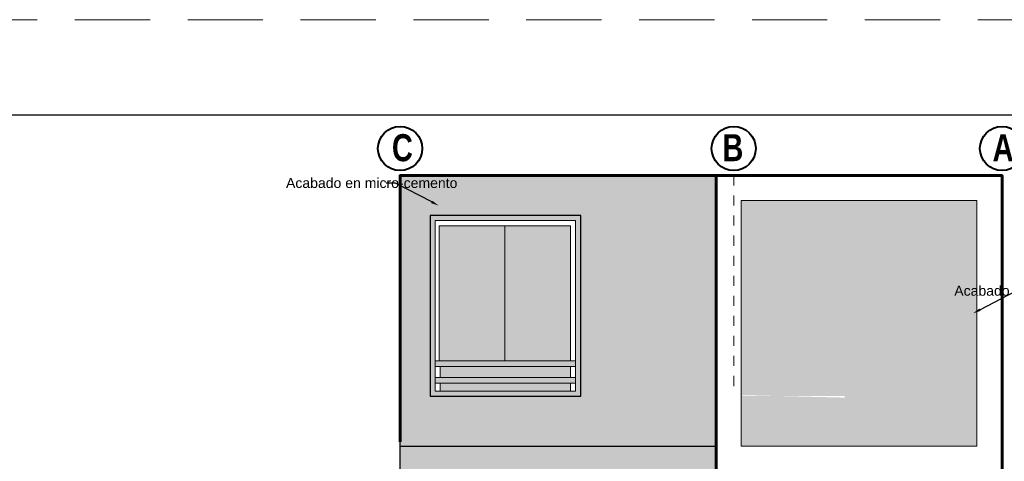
# Model space of a CAD drawing. Header units: metres. Extents: x -13 to 533, y -25 to 219.
# Tile 98 of 99: x 115.29 to 125.1, y 19.46 to 23.86. Entities that reach past the tile are written whole.
import ezdxf
from ezdxf import colors
from ezdxf.entities.mleader import LeaderData, LeaderLine
from ezdxf.math import Vec2, Vec3

# ---------------------------------------------------------------- set-up
doc = ezdxf.new("R2010")
doc.units = ezdxf.units.M
doc.linetypes.add('DASHDOT', pattern=[1, 0.5, -0.25, 0, -0.25])
doc.linetypes.add('HIDDEN', pattern=[0.375, 0.25, -0.125])
for name, color, linetype, lineweight in [('EJES', 251, 'Continuous', 20), ('Pluma 0.1', 252, 'Continuous', 9), ('Pluma 0.2', 252, 'Continuous', 20), ('PLUMA 0.3', 251, 'Continuous', 30), ('PLUMA 0.8', 1, 'Continuous', 60)]:
    doc.layers.add(name, color=color, linetype=linetype, lineweight=lineweight)
doc.layers.add('TEXTURAS', color=7, linetype='Continuous', lineweight=5, true_color=0x8a8a8a)
doc.styles.add('ARIALREG', font='arial.ttf')
doc.styles.add('joe1', font='impact.ttf')

# ---------------------------------------------------------------- blocks, each defined once
blk = doc.blocks.new('A$C7ABB6997')
at = {"layer": 'EJES', "color": 250, "linetype": 'DASHDOT', "ltscale": 0.01}
blk.add_line((0.22, 0.6), (0.22, 2.75), dxfattribs=at)
at = {"layer": 'EJES', "color": 250, "lineweight": 40}
blk.add_circle((0.22, 2.97), 0.22, dxfattribs=at)

msp = doc.modelspace()

# ---------------------------------------------------------------- hatches: boundary and pattern name
at = {"transparency": 33554595}
h = msp.add_hatch(color=256, dxfattribs=at)
h.dxf.hatch_style = 1
h.set_gradient(color1=(122, 255, 255), color2=(56, 205, 255), tint=1, name='INVSPHERICAL')
h.paths.add_polyline_path([(120.7814, 20.4027), (120.7814, 20.2927), (119.4814, 20.2927), (119.4814, 20.4027)])
h.paths.add_polyline_path([(120.7814, 20.2377), (120.7814, 20.1577), (119.4814, 20.1577), (119.4814, 20.2377)])
h.paths.add_polyline_path([(119.4717, 21.8077), (120.1266, 21.8077), (120.1266, 20.4577), (119.4717, 20.4577)])
h.paths.add_polyline_path([(120.1266, 21.8077), (120.7814, 21.8077), (120.7814, 20.4577), (120.1266, 20.4577)])
at = {"layer": 'TEXTURAS'}
h = msp.add_hatch(dxfattribs=at)
h.set_pattern_fill('AR-SAND', color=256, scale=0.02)
h.set_pattern_definition([(37.5, (53.73385, -29.683946), (-0.001259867, 0.038536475), [0, -0.0304, 0, -0.034, 0, -0.0325]), (7.5, (53.73385, -29.683946), (0.035395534, 0.05644292), [0, -0.0164, 0, -0.0274, 0, -0.0105]), (327.5, (53.70925, -29.683946), (0.062282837, 0.000113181), [0, -0.01, 0, -0.036, 0, -0.047]), (317.5, (53.70925, -29.683946), (0.060122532, 0.01755351), [0, -0.005, 0, -0.0236, 0, -0.027])])
h.paths.add_polyline_path([(119.3814, 21.9077), (119.3814, 20.1077), (120.8814, 20.1077), (120.8814, 21.9077)], flags=16)
h.paths.add_polyline_path([(122.2313, 19.6077), (119.0814, 19.6077), (119.0814, 22.3077), (122.2313, 22.3077)])
h = msp.add_hatch(dxfattribs=at)
h.set_pattern_fill('AR-SAND', color=256, scale=0.02)
h.set_pattern_definition([(37.5, (51.102014, -29.683946), (-0.001259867, 0.038536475), [0, -0.0304, 0, -0.034, 0, -0.0325]), (7.5, (51.102014, -29.683946), (0.035395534, 0.05644292), [0, -0.0164, 0, -0.0274, 0, -0.0105]), (327.5, (51.077414, -29.683946), (0.062282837, 0.000113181), [0, -0.01, 0, -0.036, 0, -0.047]), (317.5, (51.077414, -29.683946), (0.060122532, 0.01755351), [0, -0.005, 0, -0.0236, 0, -0.027])])
h.paths.add_polyline_path([(122.5091, 20.1164), (122.4813, 20.1077), (123.5133, 20.1077), (123.5133, 20.0922)], flags=16)
h.paths.add_polyline_path([(124.8314, 19.6077), (122.4813, 19.6077), (122.4813, 22.0577), (124.8314, 22.0577)])
at = {"layer": 'TEXTURAS', "ltscale": 0.5, "true_color": 0xc3a671}
h = msp.add_hatch(color=43, dxfattribs=at)
h.dxf.hatch_style = 1
h.paths.add_polyline_path([(120.8814, 21.9077), (119.3814, 21.9077), (119.3814, 20.1077), (120.8814, 20.1077)])
h.paths.add_polyline_path([(120.8314, 21.8577), (120.8314, 20.1577), (119.4314, 20.1577), (119.4314, 21.8577)], flags=16)
h.paths.add_polyline_path([(120.8314, 21.7777), (119.4314, 21.7777), (119.4314, 21.7227), (120.8314, 21.7227)], flags=0)
h.paths.add_polyline_path([(120.8314, 21.6127), (119.4314, 21.6127), (119.4314, 21.5577), (120.8314, 21.5577)], flags=0)
h.paths.add_polyline_path([(120.8314, 21.4477), (119.4314, 21.4477), (119.4314, 21.3927), (120.8314, 21.3927)], flags=0)
h.paths.add_polyline_path([(120.8314, 21.2827), (119.4314, 21.2827), (119.4314, 21.2277), (120.8314, 21.2277)], flags=0)
h.paths.add_polyline_path([(120.8314, 21.1177), (119.4314, 21.1177), (119.4314, 21.0627), (120.8314, 21.0627)], flags=0)
h.paths.add_polyline_path([(120.8314, 20.9527), (119.4314, 20.9527), (119.4314, 20.8977), (120.8314, 20.8977)], flags=0)
h.paths.add_polyline_path([(120.8314, 20.7877), (119.4314, 20.7877), (119.4314, 20.7327), (120.8314, 20.7327)], flags=0)
h.paths.add_polyline_path([(120.8314, 20.6227), (119.4314, 20.6227), (119.4314, 20.5677), (120.8314, 20.5677)], flags=0)
h.paths.add_polyline_path([(120.8314, 20.4577), (119.4314, 20.4577), (119.4314, 20.4027), (120.8314, 20.4027)], flags=0)
h.paths.add_polyline_path([(120.8314, 20.2927), (119.4314, 20.2927), (119.4314, 20.2377), (120.8314, 20.2377)], flags=0)
h = msp.add_hatch(color=43, dxfattribs=at)
h.dxf.hatch_style = 1
h.paths.add_polyline_path([(120.8314, 20.4577), (119.4314, 20.4577), (119.4314, 20.4027), (120.8314, 20.4027)])
h.paths.add_polyline_path([(120.8314, 20.2927), (119.4314, 20.2927), (119.4314, 20.2377), (120.8314, 20.2377)])
at = {"layer": 'TEXTURAS'}
h = msp.add_hatch(dxfattribs=at)
h.set_pattern_fill('AR-SAND', color=256, scale=0.02)
h.set_pattern_definition([(37.5, (53.73385, -32.383946), (-0.001259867, 0.038536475), [0, -0.0304, 0, -0.034, 0, -0.0325]), (7.5, (53.73385, -32.383946), (0.035395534, 0.05644292), [0, -0.0164, 0, -0.0274, 0, -0.0105]), (327.5, (53.70925, -32.383946), (0.062282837, 0.000113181), [0, -0.01, 0, -0.036, 0, -0.047]), (317.5, (53.70925, -32.383946), (0.060122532, 0.01755351), [0, -0.005, 0, -0.0236, 0, -0.027])])
h.paths.add_polyline_path([(122.4814, 13.7392), (122.2339, 13.7392), (122.2339, 11.0077), (122.4814, 11.0077)])
h.paths.add_polyline_path([(119.3814, 11.9392), (119.3814, 13.5577), (120.8814, 13.5577), (120.8814, 11.9392)], flags=16)
h.paths.add_polyline_path([(120.8814, 14.7077), (120.8814, 16.5077), (119.3814, 16.5077), (119.3814, 14.7077)], flags=16)
h.paths.add_polyline_path([(119.3814, 19.2077), (119.3814, 17.4077), (120.8814, 17.4077), (120.8814, 19.2077)], flags=16)
h.paths.add_polyline_path([(120.9839, 13.7392), (120.9839, 13.9392), (122.4814, 13.9392), (122.4814, 14.0077), (122.2313, 14.0077), (122.2313, 19.6077), (119.0814, 19.6077), (119.0814, 11.1892), (121.2339, 11.1892), (121.2339, 13.7392)])

# ---------------------------------------------------------------- linework, layer by layer
at = {"layer": 'Pluma 0.1'}
msp.add_line((120.1266, 20.4577), (120.1266, 21.8077), dxfattribs=at)
at = {"layer": 'Pluma 0.1', "linetype": 'Continuous'}
for p, q in [((120.8314, 20.4577), (119.4314, 20.4577)), ((120.8314, 20.4027), (119.4314, 20.4027)), ((120.8314, 20.2927), (119.4314, 20.2927)), ((120.8314, 20.2377), (119.4314, 20.2377))]:
    msp.add_line(p, q, dxfattribs=at)
at = {"layer": 'Pluma 0.1'}
for points in [[(119.4314, 21.8577), (120.8314, 21.8577), (120.8314, 20.1577), (119.4314, 20.1577)], [(120.7814, 21.8077), (119.4717, 21.8077), (119.4717, 20.4577), (120.7814, 20.4577)]]:
    msp.add_lwpolyline(points, close=True, dxfattribs=at)
for points in [[(119.4814, 20.4027), (119.4814, 20.2927)], [(120.7814, 20.4027), (120.7814, 20.2927)], [(119.4814, 20.2377), (119.4814, 20.1577)], [(120.7814, 20.2377), (120.7814, 20.1577)]]:
    msp.add_lwpolyline(points, dxfattribs=at)
at = {"layer": 'Pluma 0.2', "color": 0, "linetype": 'HIDDEN', "lineweight": 5, "ltscale": 3}
msp.add_lwpolyline([(87.7147, -6.6371), (87.7147, 23.8629), (130.7147, 23.8629), (130.7147, -6.6371)], close=True, dxfattribs=at)
at = {"layer": 'Pluma 0.2', "color": 0, "lineweight": 30, "ltscale": 0.5}
msp.add_lwpolyline([(88.6647, 22.9129), (129.6647, 22.9129), (129.6647, -5.5871), (88.6647, -5.5871)], close=True, dxfattribs=at)
at = {"layer": 'PLUMA 0.3'}
msp.add_lwpolyline([(119.0814, 19.6077), (119.0814, 22.3077), (122.2313, 22.3077), (122.2313, 19.6077)], dxfattribs=at)
for points in [[(120.8814, 21.9077), (119.3814, 21.9077), (119.3814, 20.1077), (120.8814, 20.1077)], [(120.8814, 21.9077), (119.3814, 21.9077), (119.3814, 20.1077), (120.8814, 20.1077)], [(119.0814, 11.1892), (119.0814, 19.6077), (122.2313, 19.6077), (122.2313, 14.0077), (122.4814, 14.0077), (122.4814, 13.9392), (120.9839, 13.9392), (120.9839, 13.7392), (121.2339, 13.7392), (121.2339, 11.1892)]]:
    msp.add_lwpolyline(points, close=True, dxfattribs=at)
at = {"layer": 'PLUMA 0.8', "color": 251, "linetype": 'Continuous', "lineweight": 5}
msp.add_line((124.8314, 19.6077), (122.4813, 19.6077), dxfattribs=at)
at = {"layer": 'PLUMA 0.8'}
for points in [[(125.0814, 19.6524), (125.0814, 22.3077), (119.0814, 22.3077), (119.0814, 19.6524)], [(122.2313, 19.6077), (122.2313, 22.3077), (125.0814, 22.3077), (125.0814, 19.6077)]]:
    msp.add_lwpolyline(points, dxfattribs=at)
msp.add_lwpolyline([(125.0814, 14.0077), (122.2313, 14.0077), (122.2313, 22.3077), (125.0814, 22.3077)], close=True, dxfattribs=at)
at = {"layer": 'PLUMA 0.8', "color": 251, "linetype": 'Continuous', "lineweight": 5}
msp.add_lwpolyline([(122.4813, 19.6077), (122.4813, 22.0577), (124.8314, 22.0577), (124.8314, 19.6077)], dxfattribs=at)

# ---------------------------------------------------------------- block references
at = {"layer": 'EJES', "ltscale": 0.5}
for p in [(118.8614, 19.608), (122.1864, 19.608), (124.8614, 19.608)]:
    msp.add_blockref('A$C7ABB6997', p, dxfattribs=at)

# ---------------------------------------------------------------- texts
at = {"layer": 'EJES', "style": 'joe1'}
for s, p in [('C', (119.0003, 22.451)), ('B', (122.2941, 22.451)), ('A', (124.9869, 22.451))]:
    msp.add_text(s, height=0.2695, rotation=359.99929, dxfattribs=at).set_placement(p)

# ---------------------------------------------------------------- leaders
at = {"layer": 'Pluma 0.2'}
ml = msp.add_multileader_mtext('Standard', dxfattribs=at)
ml.set_content('Acabado en micro-cemento', color=256, style='ARIALREG')
ml.set_leader_properties(color=256)
ml.build(insert=Vec2(0, 0))
ml.multileader.update_dxf_attribs({"dogleg_length": 0.0927, "arrow_head_size": 0.08})
ctx = ml.context
ctx.base_point, ctx.char_height, ctx.arrow_head_size, ctx.landing_gap_size, ctx.plane_origin = Vec3(117.8547, 22.233), 0.1, 0.08, 0.09, Vec3(117.2785, 24.5772)
notes = []
notes.append((ctx, [(1, (1, 1, 0), (119.0368, 22.233), (-1, 0), 0.0927, [(0, [(119.4676, 22.0072)], 0, [])])]))
ctx.mtext.insert, ctx.mtext.width, ctx.mtext.flow_direction = Vec3(117.9447, 22.2838), 1.66107, 5
ml = msp.add_multileader_mtext('Standard', dxfattribs=at)
ml.set_content('Acabado en micro-cemento', color=256, style='ARIALREG')
ml.set_leader_properties(color=256)
ml.build(insert=Vec2(0, 0))
ml.multileader.update_dxf_attribs({"dogleg_length": 0.0927, "arrow_head_size": 0.08})
ctx = ml.context
ctx.base_point, ctx.char_height, ctx.arrow_head_size, ctx.landing_gap_size, ctx.plane_origin = Vec3(125.3138, 21.158), 0.1, 0.08, 0.09, Vec3(126.9794, 23.5022)
ctx.text_align_type = 2
notes.append((ctx, [(1, (1, 1, 0), (125.221, 21.158), (1, 0), 0.0927, [(0, [(124.7903, 20.9323)], 0, [])])]))
ctx.mtext.insert, ctx.mtext.width, ctx.mtext.alignment, ctx.mtext.flow_direction = Vec3(126.3132, 21.2088), 1.66107, 3, 5
for ctx, leaders in notes:
    for number, flags, end, landing, length, lines in leaders:
        leader = LeaderData()
        leader.index, (leader.has_last_leader_line, leader.has_dogleg_vector, leader.attachment_direction) = number, flags
        leader.last_leader_point, leader.dogleg_vector, leader.dogleg_length = Vec3(end), Vec3(landing), length
        for number, points, colour, breaks in lines:
            line = LeaderLine()
            line.index, line.vertices, line.color, line.breaks = number, Vec3.list(points), colors.encode_raw_color(colour), breaks
            leader.lines.append(line)
        ctx.leaders.append(leader)

doc.saveas('drawing.dxf')
